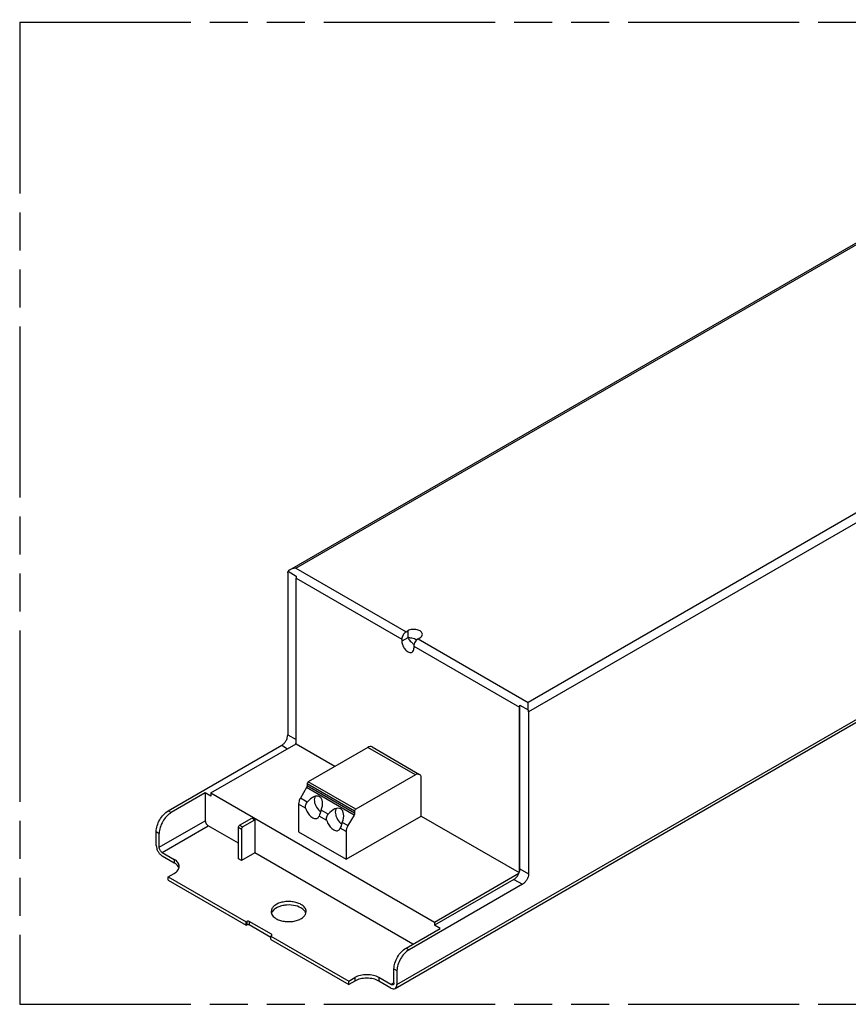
# Model space of a CAD drawing. Header units: millimetres. Extents: x 0 to 210, y 0 to 297.
# Tile 4 of 7: x 50 to 92, y 208 to 258. Entities that reach past the tile are written whole.
import ezdxf

# ---------------------------------------------------------------- set-up
doc = ezdxf.new("R2010")
doc.units = ezdxf.units.MM
doc.header["$LTSCALE"] = 19.36
doc.linetypes.add('PHANTOM', pattern=[0.8, 0.45, -0.05, 0.1, -0.05, 0.1, -0.05])
doc.layers.get('0').update_dxf_attribs({"linetype": 'CONTINUOUS'})
doc.layers.add('DEFAULT_3', color=7, linetype='PHANTOM')
doc.layers.add('Z_AXIS', color=7, linetype='CONTINUOUS')

msp = doc.modelspace()

# ---------------------------------------------------------------- linework, layer by layer
at = {"color": 7, "linetype": 'Continuous'}
for p, q in [((63.8869, 229.8075), (112.388, 257.8095)), ((69.2479, 208.488), (131.7559, 244.5768)), ((63.7762, 229.641), (63.7762, 221.397)), ((63.7915, 229.7241), (64.2128, 229.4808)), ((64.1975, 220.9415), (64.1975, 229.3801)), ((69.7972, 226.6425), (69.8891, 226.6955)), ((69.5827, 226.271), (69.5827, 226.1648)), ((70.41, 226.2887), (70.502, 226.3417)), ((70.1956, 225.9172), (70.1956, 225.811)), ((75.5808, 214.4536), (75.5808, 222.8081)), ((75.5961, 214.573), (75.5961, 222.9088)), ((75.5961, 222.9088), (76.0174, 222.6656)), ((76.0327, 222.5648), (76.0327, 214.3209)), ((57.6939, 217.5316), (63.4698, 220.8663)), ((59.8625, 218.4387), (64.1975, 220.9415)), ((64.1975, 220.9415), (66.1815, 219.7961)), ((59.5791, 218.4431), (57.8471, 217.4432)), ((59.5791, 218.4431), (59.5791, 217.0279)), ((59.8625, 218.2795), (59.5791, 218.4431)), ((59.8625, 218.4387), (59.8625, 218.2795)), ((59.8625, 218.4387), (71.2458, 211.8667)), ((61.3256, 216.7979), (61.9538, 217.1606)), ((61.4788, 216.7095), (62.107, 217.0721)), ((61.9538, 217.1606), (62.107, 217.0721)), ((62.107, 217.0721), (62.107, 215.3915)), ((70.5632, 217.2663), (75.5587, 214.3823)), ((61.2644, 215.878), (59.7323, 216.7625)), ((61.2644, 215.0819), (61.2644, 216.6918)), ((61.4176, 216.6033), (61.4176, 214.9935)), ((57.0811, 215.7626), (57.0811, 216.4702)), ((57.2343, 215.6741), (57.2343, 216.3817)), ((57.3875, 215.4088), (58.0003, 215.0549)), ((57.3875, 215.2318), (58.0003, 214.878)), ((61.4176, 214.9935), (61.2644, 215.0819)), ((62.107, 215.3915), (61.4176, 214.9935)), ((70.1503, 210.7478), (62.107, 215.3915)), ((71.2458, 211.8667), (75.5456, 214.3492)), ((75.7263, 213.7901), (69.9505, 210.4555)), ((75.2897, 214.0422), (71.2458, 211.7075)), ((71.2458, 211.8667), (71.2458, 211.7075)), ((71.5292, 211.5439), (71.2458, 211.7075)), ((69.7973, 210.5439), (71.5292, 211.5439)), ((69.0312, 208.6864), (68.4184, 209.0402)), ((69.1844, 208.7748), (69.1844, 209.4825)), ((69.3376, 209.394), (69.3376, 208.6864)), ((69.0312, 208.5095), (68.4184, 208.8633))]:
    msp.add_line(p, q, dxfattribs=at)
at = {"color": 9, "linetype": 'Continuous'}
for p, q in [((64.1898, 229.8798), (112.3884, 257.7071)), ((124.216, 250.8786), (76.0174, 223.0513)), ((124.6296, 250.6221), (76.0327, 222.5648)), ((69.3376, 208.6864), (131.8456, 244.7752)), ((69.8891, 226.6955), (69.8891, 226.3417)), ((69.8891, 226.3417), (69.5827, 226.1648)), ((63.7762, 221.397), (64.1975, 221.1538)), ((63.4698, 220.8663), (63.7685, 220.6938)), ((57.6939, 217.5316), (57.8471, 217.4432)), ((57.2343, 215.6741), (59.5791, 217.0279)), ((57.3875, 215.4088), (59.7323, 216.7625)), ((61.2644, 216.6918), (61.4176, 216.6033)), ((61.3256, 216.7979), (61.4788, 216.7095)), ((57.0811, 216.4702), (57.2343, 216.3817)), ((75.5961, 214.573), (76.0327, 214.3209)), ((75.2897, 214.0422), (75.7263, 213.7901)), ((69.7973, 210.5439), (69.9505, 210.4555)), ((69.1844, 209.4825), (69.3376, 209.394)), ((69.1844, 208.7748), (69.0312, 208.6864))]:
    msp.add_line(p, q, dxfattribs=at)
at = {"color": 7, "linetype": 'Continuous'}
for centre, radius, start, end in [((74.918, 214.6193), 0.6833, 336.71202, 343.7001), ((74.9773, 214.6013), 0.6213, 343.76062, 346.24962)]:
    msp.add_arc(centre, radius, start, end, dxfattribs=at)
for points, knots in [([(63.7762, 229.641), (63.7762, 229.6486), (63.7773, 229.6769), (63.7833, 229.7052), (63.7915, 229.7241)], [0, 0, 0, 0, 0.2707596, 1, 1, 1, 1]), ([(63.8864, 229.8072), (63.8769, 229.8017), (63.8413, 229.7792), (63.8094, 229.7498), (63.7915, 229.7241)], [0, 0, 0, 0, 0.258723, 1, 1, 1, 1]), ([(64.1898, 229.8798), (64.1366, 229.8801), (64.0316, 229.8687), (63.9311, 229.8331), (63.8864, 229.8072)], [0, 0, 0, 0, 0.5072843, 1, 1, 1, 1]), ([(64.2128, 229.4808), (64.2103, 229.4722), (64.2019, 229.4393), (64.1975, 229.4051), (64.1975, 229.3801)], [0, 0, 0, 0, 0.2635366, 1, 1, 1, 1]), ([(70.6289, 226.5186), (70.6289, 226.5436), (70.6138, 226.5977), (70.5549, 226.6647), (70.4679, 226.7178), (70.3191, 226.7674), (70.1164, 226.7776), (69.9562, 226.7343), (69.8891, 226.6955)], [0, 0, 0, 0, 0.0871437, 0.1868505, 0.3045231, 0.438665, 0.7301272, 1, 1, 1, 1]), ([(69.5827, 226.1648), (69.5827, 226.0874), (69.6253, 225.9269), (69.7355, 225.7566), (69.8528, 225.6525), (69.9423, 225.6037), (70.0298, 225.5862), (70.0842, 225.6002), (70.1059, 225.6127)], [0, 0, 0, 0, 0.2698729, 0.5613333, 0.6954745, 0.8131471, 0.9128547, 1, 1, 1, 1]), ([(70.502, 226.3417), (70.5378, 226.3624), (70.5993, 226.4096), (70.6289, 226.4848), (70.6289, 226.5186)], [0, 0, 0, 0, 0.5507685, 1, 1, 1, 1]), ([(70.1059, 225.6127), (70.1351, 225.6296), (70.1855, 225.6928), (70.1956, 225.7696), (70.1956, 225.811)], [0, 0, 0, 0, 0.4492334, 1, 1, 1, 1]), ([(75.5961, 222.9088), (75.5936, 222.9002), (75.5852, 222.8673), (75.5808, 222.8331), (75.5808, 222.8081)], [0, 0, 0, 0, 0.2635366, 1, 1, 1, 1]), ([(76.0174, 222.6656), (76.0173, 222.7387), (76.017, 222.8673), (76.0181, 222.9959), (76.0174, 223.0513)], [0, 0, 0, 0, 0.568764, 1, 1, 1, 1]), ([(76.0327, 222.5648), (76.0327, 222.5728), (76.0313, 222.6069), (76.0246, 222.6406), (76.0174, 222.6656)], [0, 0, 0, 0, 0.2357483, 1, 1, 1, 1]), ([(63.4698, 220.8663), (63.5133, 220.8914), (63.5956, 220.9607), (63.6917, 221.092), (63.7573, 221.2409), (63.7762, 221.3468), (63.7762, 221.397)], [0, 0, 0, 0, 0.2372239, 0.4999984, 0.7627738, 1, 1, 1, 1]), ([(64.1975, 221.0256), (64.1954, 221.0169), (64.1858, 220.9814), (64.1733, 220.9467), (64.1623, 220.9212)], [0, 0, 0, 0, 0.2441662, 1, 1, 1, 1]), ([(57.0811, 216.4702), (57.0811, 216.5707), (57.1188, 216.7825), (57.2501, 217.0802), (57.4423, 217.3429), (57.6069, 217.4814), (57.6939, 217.5316)], [0, 0, 0, 0, 0.2372262, 0.5000016, 0.7627761, 1, 1, 1, 1]), ([(57.8471, 217.4432), (57.7601, 217.393), (57.5955, 217.2544), (57.4033, 216.9918), (57.272, 216.6941), (57.2343, 216.4822), (57.2343, 216.3817)], [0, 0, 0, 0, 0.2372239, 0.4999984, 0.7627738, 1, 1, 1, 1]), ([(59.5791, 217.0279), (59.5791, 216.9754), (59.6149, 216.8717), (59.6868, 216.7888), (59.7323, 216.7625)], [0, 0, 0, 0, 0.5000011, 1, 1, 1, 1]), ([(61.2644, 216.6918), (61.2644, 216.7128), (61.2787, 216.7543), (61.3074, 216.7874), (61.3256, 216.7979)], [0, 0, 0, 0, 0.5000017, 1, 1, 1, 1]), ([(61.4788, 216.7095), (61.4607, 216.699), (61.4319, 216.6658), (61.4176, 216.6243), (61.4176, 216.6033)], [0, 0, 0, 0, 0.4999983, 1, 1, 1, 1]), ([(57.0811, 215.7626), (57.0811, 215.7123), (57.0999, 215.6064), (57.1656, 215.4575), (57.2617, 215.3262), (57.344, 215.257), (57.3875, 215.2318)], [0, 0, 0, 0, 0.237226, 0.5000011, 0.7627756, 1, 1, 1, 1]), ([(57.3875, 215.4088), (57.342, 215.435), (57.2702, 215.5179), (57.2343, 215.6216), (57.2343, 215.6741)], [0, 0, 0, 0, 0.4999989, 1, 1, 1, 1]), ([(75.5808, 214.4536), (75.5833, 214.4639), (75.5918, 214.5031), (75.5961, 214.5433), (75.5961, 214.573)], [0, 0, 0, 0, 0.2619702, 1, 1, 1, 1]), ([(75.2897, 214.0422), (75.3453, 214.0743), (75.4468, 214.1677), (75.5178, 214.2843), (75.5456, 214.3492)], [0, 0, 0, 0, 0.4761015, 1, 1, 1, 1]), ([(76.0327, 214.3209), (76.0327, 214.2706), (76.0139, 214.1647), (75.9482, 214.0158), (75.8522, 213.8845), (75.7698, 213.8153), (75.7263, 213.7901)], [0, 0, 0, 0, 0.2372262, 0.5000016, 0.7627761, 1, 1, 1, 1]), ([(69.1844, 209.4825), (69.1844, 209.5829), (69.2221, 209.7948), (69.3535, 210.0925), (69.5456, 210.3551), (69.7103, 210.4937), (69.7973, 210.5439)], [0, 0, 0, 0, 0.2372262, 0.5000016, 0.7627761, 1, 1, 1, 1]), ([(69.9505, 210.4555), (69.8635, 210.4052), (69.6988, 210.2667), (69.5067, 210.0041), (69.3753, 209.7064), (69.3376, 209.4945), (69.3376, 209.394)], [0, 0, 0, 0, 0.2372239, 0.4999984, 0.7627738, 1, 1, 1, 1]), ([(69.1396, 208.6757), (69.125, 208.6672), (69.085, 208.6612), (69.0492, 208.676), (69.0312, 208.6864)], [0, 0, 0, 0, 0.4492166, 1, 1, 1, 1]), ([(69.1844, 208.7748), (69.1844, 208.7542), (69.1794, 208.7157), (69.1542, 208.6841), (69.1396, 208.6757)], [0, 0, 0, 0, 0.5507849, 1, 1, 1, 1]), ([(69.2479, 208.488), (69.2771, 208.5049), (69.3276, 208.5681), (69.3376, 208.645), (69.3376, 208.6864)], [0, 0, 0, 0, 0.4492359, 1, 1, 1, 1]), ([(69.0312, 208.5095), (69.0671, 208.4888), (69.1387, 208.459), (69.2187, 208.4711), (69.2479, 208.488)], [0, 0, 0, 0, 0.5507626, 1, 1, 1, 1])]:
    msp.add_open_spline(points, degree=3, knots=knots, dxfattribs=at)
at = {"color": 9, "linetype": 'Continuous'}
for points, knots in [([(69.8892, 226.3417), (69.9244, 226.2816), (70.0235, 226.1589), (70.1382, 226.0521), (70.2061, 225.9982)], [0, 0, 0, 0, 0.4456968, 1, 1, 1, 1]), ([(70.3451, 226.239), (70.2645, 226.2709), (70.1146, 226.3168), (69.9589, 226.3412), (69.8892, 226.3417)], [0, 0, 0, 0, 0.5543021, 1, 1, 1, 1])]:
    msp.add_open_spline(points, degree=3, knots=knots, dxfattribs=at)
at = {"layer": 'DEFAULT_3', "color": 91, "linetype": 'PHANTOM', "true_color": 0x80ff80}
for p, q in [((50.1286, 257.68), (50.1286, 207.68)), ((50.1286, 257.68), (150.1286, 257.68)), ((50.1286, 207.68), (150.1286, 207.68))]:
    msp.add_line(p, q, dxfattribs=at)
at = {"layer": 'Z_AXIS', "color": 9, "linetype": 'Continuous'}
for p, q in [((64.1898, 229.8798), (69.7972, 226.6425)), ((64.1975, 229.3801), (69.5827, 226.271)), ((70.41, 226.2887), (76.0174, 223.0513)), ((70.1956, 225.9172), (75.5808, 222.8081)), ((70.2729, 219.3631), (67.8522, 220.7607)), ((67.1512, 217.3177), (64.7305, 218.7153)), ((67.1781, 217.5056), (64.7575, 218.9032)), ((67.1781, 217.4083), (64.7575, 218.8059)), ((67.2394, 217.6118), (64.8187, 219.0093)), ((64.7665, 217.9733), (64.4182, 218.1743)), ((64.6881, 217.6647), (64.3285, 217.8723)), ((65.7605, 217.0456), (65.3784, 217.2662)), ((65.8389, 217.3541), (65.4795, 217.5616)), ((66.7492, 216.4748), (66.4509, 216.647)), ((66.8389, 216.7768), (66.552, 216.9424)), ((58.0003, 215.0549), (58.0003, 214.878)), ((61.6926, 211.8972), (61.6926, 211.7203)), ((61.8152, 211.8972), (61.8152, 211.7203)), ((62.9489, 211.2427), (62.9489, 211.1719)), ((67.1928, 209.0402), (67.1928, 208.8633)), ((68.4184, 209.0402), (68.4184, 208.8633))]:
    msp.add_line(p, q, dxfattribs=at)
at = {"layer": 'Z_AXIS', "color": 7, "linetype": 'Continuous'}
for p, q in [((67.8522, 220.7607), (64.8187, 219.0093)), ((68.0689, 220.7821), (70.4896, 219.3846)), ((70.2729, 219.3631), (67.2394, 217.6118)), ((70.5632, 217.2663), (70.5632, 219.29)), ((64.7305, 218.7153), (64.4182, 218.1743)), ((64.7575, 218.9032), (64.7575, 218.8059)), ((64.3285, 217.8723), (64.3285, 216.4618)), ((66.7492, 215.0643), (70.5632, 217.2663)), ((67.1512, 217.3177), (66.8389, 216.7768)), ((67.1781, 217.5056), (67.1781, 217.4083)), ((64.3285, 216.4618), (66.7492, 215.0643)), ((66.7492, 216.4748), (66.7492, 215.0643)), ((57.6939, 214.1704), (58.0003, 214.3473)), ((57.6939, 213.9935), (57.6939, 214.1704)), ((57.6939, 214.1704), (61.662, 211.8795)), ((57.6939, 213.9935), (61.662, 211.7026)), ((61.662, 211.8795), (61.6926, 211.8972)), ((61.662, 211.7026), (61.662, 211.8795)), ((61.662, 211.7026), (61.6926, 211.7203)), ((62.9489, 211.2427), (61.8152, 211.8972)), ((62.9183, 211.0834), (61.8152, 211.7203)), ((62.9183, 211.1542), (62.9489, 211.1719)), ((62.9183, 211.1542), (66.8863, 208.8633)), ((62.9183, 210.9773), (62.9183, 211.1542)), ((62.9183, 210.9773), (66.8863, 208.6864)), ((66.8863, 208.8633), (67.1928, 209.0402)), ((66.8863, 208.6864), (66.8863, 208.8633)), ((67.1928, 208.8633), (66.8863, 208.6864))]:
    msp.add_line(p, q, dxfattribs=at)
for centre, radius, start, end in [((65.8207, 217.9979), 0.6368, 228.37145, 233.82779), ((65.7896, 217.9565), 0.585, 233.89376, 234.49416), ((66.8931, 217.3787), 0.6368, 228.37145, 233.82779), ((66.862, 217.3373), 0.585, 233.89376, 234.49416), ((57.9301, 214.5159), 0.3251, 17.33638, 21.58937), ((63.2652, 212.2163), 0.3324, 158.40912, 163.07174), ((64.3791, 212.2162), 0.3325, 16.93081, 21.5928)]:
    msp.add_arc(centre, radius, start, end, dxfattribs=at)
for centre in [(65.033, 217.6116), (66.1055, 216.9924)]:
    msp.add_ellipse(centre, major_axis=(0.3677, 0.6369), ratio=0.5773494, start_param=4.9595963, end_param=7.6067871, dxfattribs=at)
for points, knots in [([(69.7972, 226.6425), (69.7668, 226.6249), (69.7091, 226.5764), (69.6419, 226.4845), (69.5959, 226.3803), (69.5827, 226.3061), (69.5827, 226.271)], [0, 0, 0, 0, 0.2372362, 0.4999984, 0.7627614, 1, 1, 1, 1]), ([(70.41, 226.2887), (70.3796, 226.2711), (70.322, 226.2226), (70.2547, 226.1307), (70.2087, 226.0265), (70.1956, 225.9523), (70.1956, 225.9172)], [0, 0, 0, 0, 0.2372362, 0.4999984, 0.7627614, 1, 1, 1, 1]), ([(68.0688, 220.7822), (68.0396, 220.799), (67.9596, 220.8111), (67.888, 220.7814), (67.8522, 220.7607)], [0, 0, 0, 0, 0.4492275, 1, 1, 1, 1]), ([(70.4895, 219.3846), (70.4603, 219.4015), (70.3803, 219.4136), (70.3087, 219.3838), (70.2729, 219.3631)], [0, 0, 0, 0, 0.4492275, 1, 1, 1, 1]), ([(70.5632, 219.29), (70.5562, 219.31), (70.5375, 219.347), (70.5063, 219.3749), (70.4895, 219.3846)], [0, 0, 0, 0, 0.5224694, 1, 1, 1, 1]), ([(64.7575, 218.8059), (64.7575, 218.7986), (64.7546, 218.7669), (64.7428, 218.7364), (64.7305, 218.7153)], [0, 0, 0, 0, 0.2291149, 1, 1, 1, 1]), ([(64.8187, 219.0093), (64.8006, 218.9988), (64.7718, 218.9656), (64.7575, 218.9242), (64.7575, 218.9032)], [0, 0, 0, 0, 0.4999983, 1, 1, 1, 1]), ([(64.4182, 218.1743), (64.3904, 218.1261), (64.3473, 218.0284), (64.3285, 217.9225), (64.3285, 217.8723)], [0, 0, 0, 0, 0.5255659, 1, 1, 1, 1]), ([(65.1723, 218.2701), (65.1644, 218.2584), (65.1344, 218.2028), (65.1252, 218.1381), (65.1252, 218.0894)], [0, 0, 0, 0, 0.2249277, 1, 1, 1, 1]), ([(65.1252, 218.0894), (65.1252, 218.0397), (65.1407, 217.935), (65.2158, 217.7334), (65.3154, 217.5949), (65.3977, 217.5219)], [0, 0, 0, 0, 0.2315578, 0.4872425, 1, 1, 1, 1]), ([(64.6881, 217.6647), (64.6804, 217.6931), (64.6732, 217.7526), (64.6839, 217.8116), (64.693, 217.8398)], [0, 0, 0, 0, 0.4973625, 1, 1, 1, 1]), ([(64.6881, 217.6647), (64.7101, 217.5826), (64.7806, 217.4271), (64.9141, 217.2671), (65.0398, 217.179), (65.1309, 217.1414), (65.2182, 217.1325), (65.2712, 217.1487), (65.2932, 217.1614)], [0, 0, 0, 0, 0.2919807, 0.5774616, 0.7043663, 0.815962, 0.9127585, 1, 1, 1, 1]), ([(64.693, 217.8398), (64.6968, 217.8518), (64.715, 217.8995), (64.7427, 217.9431), (64.7665, 217.9733)], [0, 0, 0, 0, 0.2465075, 1, 1, 1, 1]), ([(66.2447, 217.651), (66.2368, 217.6393), (66.2068, 217.5837), (66.1976, 217.5189), (66.1976, 217.4702)], [0, 0, 0, 0, 0.2249277, 1, 1, 1, 1]), ([(67.2394, 217.6118), (67.2212, 217.6013), (67.1925, 217.5681), (67.1781, 217.5266), (67.1781, 217.5056)], [0, 0, 0, 0, 0.4999983, 1, 1, 1, 1]), ([(65.2932, 217.1614), (65.3122, 217.1723), (65.3475, 217.2032), (65.3698, 217.244), (65.3784, 217.2662)], [0, 0, 0, 0, 0.4796866, 1, 1, 1, 1]), ([(65.4284, 217.4153), (65.4239, 217.4013), (65.408, 217.3513), (65.3921, 217.3013), (65.3784, 217.2662)], [0, 0, 0, 0, 0.2802812, 1, 1, 1, 1]), ([(65.4795, 217.5616), (65.4651, 217.5254), (65.4481, 217.4765), (65.4322, 217.4273), (65.4284, 217.4153)], [0, 0, 0, 0, 0.7547242, 1, 1, 1, 1]), ([(65.7605, 217.0456), (65.7529, 217.0739), (65.7456, 217.1335), (65.7564, 217.1924), (65.7654, 217.2207)], [0, 0, 0, 0, 0.4973625, 1, 1, 1, 1]), ([(65.7654, 217.2207), (65.7692, 217.2326), (65.7875, 217.2803), (65.8151, 217.324), (65.8389, 217.3541)], [0, 0, 0, 0, 0.2465075, 1, 1, 1, 1]), ([(66.1976, 217.4702), (66.1976, 217.4205), (66.2131, 217.3158), (66.2883, 217.1143), (66.3878, 216.9757), (66.4701, 216.9028)], [0, 0, 0, 0, 0.2315578, 0.4872425, 1, 1, 1, 1]), ([(67.1781, 217.4083), (67.1781, 217.401), (67.1753, 217.3694), (67.1634, 217.3389), (67.1512, 217.3177)], [0, 0, 0, 0, 0.2291149, 1, 1, 1, 1]), ([(65.7605, 217.0456), (65.7826, 216.9635), (65.853, 216.808), (65.9866, 216.648), (66.1122, 216.5599), (66.2034, 216.5222), (66.2906, 216.5134), (66.3437, 216.5295), (66.3657, 216.5422)], [0, 0, 0, 0, 0.2919807, 0.5774616, 0.7043663, 0.815962, 0.9127585, 1, 1, 1, 1]), ([(66.3657, 216.5422), (66.3846, 216.5532), (66.42, 216.584), (66.4422, 216.6248), (66.4509, 216.647)], [0, 0, 0, 0, 0.4796866, 1, 1, 1, 1]), ([(66.5008, 216.7961), (66.4963, 216.7821), (66.4804, 216.7322), (66.4646, 216.6821), (66.4509, 216.647)], [0, 0, 0, 0, 0.2802812, 1, 1, 1, 1]), ([(66.552, 216.9424), (66.5375, 216.9062), (66.5206, 216.8573), (66.5047, 216.8082), (66.5008, 216.7961)], [0, 0, 0, 0, 0.7547242, 1, 1, 1, 1]), ([(66.8389, 216.7768), (66.8111, 216.7286), (66.768, 216.6309), (66.7492, 216.525), (66.7492, 216.4748)], [0, 0, 0, 0, 0.5255659, 1, 1, 1, 1]), ([(58.2542, 214.7011), (58.2542, 214.7341), (58.242, 214.803), (58.1898, 214.8988), (58.1074, 214.9855), (58.0384, 215.033), (58.0003, 215.0549)], [0, 0, 0, 0, 0.2177754, 0.4509336, 0.7102262, 1, 1, 1, 1]), ([(58.1683, 214.7413), (58.1575, 214.7543), (58.1081, 214.8074), (58.0484, 214.8503), (58.0003, 214.878)], [0, 0, 0, 0, 0.2328572, 1, 1, 1, 1]), ([(58.0003, 214.3473), (58.0384, 214.3693), (58.1074, 214.4168), (58.1898, 214.5035), (58.242, 214.5993), (58.2542, 214.6681), (58.2542, 214.7011)], [0, 0, 0, 0, 0.2897734, 0.5490657, 0.7822242, 1, 1, 1, 1]), ([(58.2324, 214.6356), (58.2288, 214.6448), (58.2119, 214.6825), (58.1884, 214.7172), (58.1683, 214.7413)], [0, 0, 0, 0, 0.2401338, 1, 1, 1, 1]), ([(64.4503, 212.764), (64.3846, 212.802), (64.2357, 212.8634), (63.993, 212.912), (63.7364, 212.9191), (63.4867, 212.884), (63.264, 212.8096), (63.0856, 212.7009), (62.9648, 212.5635), (62.9339, 212.4526), (62.9339, 212.4014)], [0, 0, 0, 0, 0.1288291, 0.2705666, 0.4178841, 0.5623873, 0.696203, 0.8135963, 0.9130671, 1, 1, 1, 1]), ([(64.4503, 212.5871), (64.3338, 212.6544), (64.0572, 212.7397), (63.6991, 212.7451), (63.4178, 212.687), (63.1887, 212.5987), (63.04, 212.4867), (62.9837, 212.3939)], [0, 0, 0, 0, 0.25456, 0.534259, 0.669607, 0.7945825, 1, 1, 1, 1]), ([(64.7105, 212.4014), (64.7105, 212.4352), (64.698, 212.5057), (64.6445, 212.604), (64.56, 212.6928), (64.4893, 212.7415), (64.4503, 212.764)], [0, 0, 0, 0, 0.2177762, 0.4509342, 0.7102265, 1, 1, 1, 1]), ([(64.6607, 212.3939), (64.6494, 212.4125), (64.5929, 212.4904), (64.5144, 212.5501), (64.4503, 212.5871)], [0, 0, 0, 0, 0.2274927, 1, 1, 1, 1]), ([(62.9339, 212.4014), (62.9339, 212.3675), (62.9464, 212.297), (62.9998, 212.1988), (63.0843, 212.1099), (63.1551, 212.0612), (63.194, 212.0387)], [0, 0, 0, 0, 0.2177762, 0.4509342, 0.7102265, 1, 1, 1, 1]), ([(63.194, 212.0387), (63.2598, 212.0008), (63.4087, 211.9393), (63.6513, 211.8908), (63.908, 211.8837), (64.1577, 211.9187), (64.3804, 211.9932), (64.5587, 212.1018), (64.6796, 212.2393), (64.7105, 212.3501), (64.7105, 212.4014)], [0, 0, 0, 0, 0.1288291, 0.2705666, 0.4178841, 0.5623873, 0.696203, 0.8135963, 0.9130671, 1, 1, 1, 1]), ([(61.8152, 211.8972), (61.797, 211.9077), (61.7539, 211.916), (61.7108, 211.9077), (61.6926, 211.8972)], [0, 0, 0, 0, 0.5000005, 1, 1, 1, 1]), ([(61.8152, 211.7203), (61.797, 211.7308), (61.7539, 211.7391), (61.7108, 211.7308), (61.6926, 211.7203)], [0, 0, 0, 0, 0.5000005, 1, 1, 1, 1]), ([(62.9743, 211.2073), (62.9743, 211.2106), (62.9716, 211.2256), (62.959, 211.2368), (62.9489, 211.2427)], [0, 0, 0, 0, 0.2208568, 1, 1, 1, 1]), ([(62.9599, 211.1796), (62.9621, 211.1816), (62.9696, 211.189), (62.9743, 211.1997), (62.9743, 211.2073)], [0, 0, 0, 0, 0.2812006, 1, 1, 1, 1]), ([(68.4184, 209.0402), (68.3314, 209.0904), (68.1291, 209.1637), (67.8056, 209.1988), (67.4821, 209.1637), (67.2798, 209.0904), (67.1928, 209.0402)], [0, 0, 0, 0, 0.2372252, 0.5000005, 0.7627756, 1, 1, 1, 1]), ([(68.4184, 208.8633), (68.3314, 208.9135), (68.1291, 208.9868), (67.8056, 209.0219), (67.4821, 208.9868), (67.2798, 208.9135), (67.1928, 208.8633)], [0, 0, 0, 0, 0.2372252, 0.5000005, 0.7627756, 1, 1, 1, 1])]:
    msp.add_open_spline(points, degree=3, knots=knots, dxfattribs=at)
for points in [[(62.9837, 212.3939), (62.973, 212.3763), (62.9637, 212.3577), (62.9561, 212.3386)], [(64.6882, 212.3386), (64.6807, 212.3577), (64.6713, 212.3763), (64.6607, 212.3939)], [(62.9489, 211.1719), (62.9528, 211.1741), (62.9565, 211.1767), (62.9599, 211.1796)]]:
    msp.add_open_spline(points, degree=3, dxfattribs=at)

doc.saveas('drawing.dxf')
